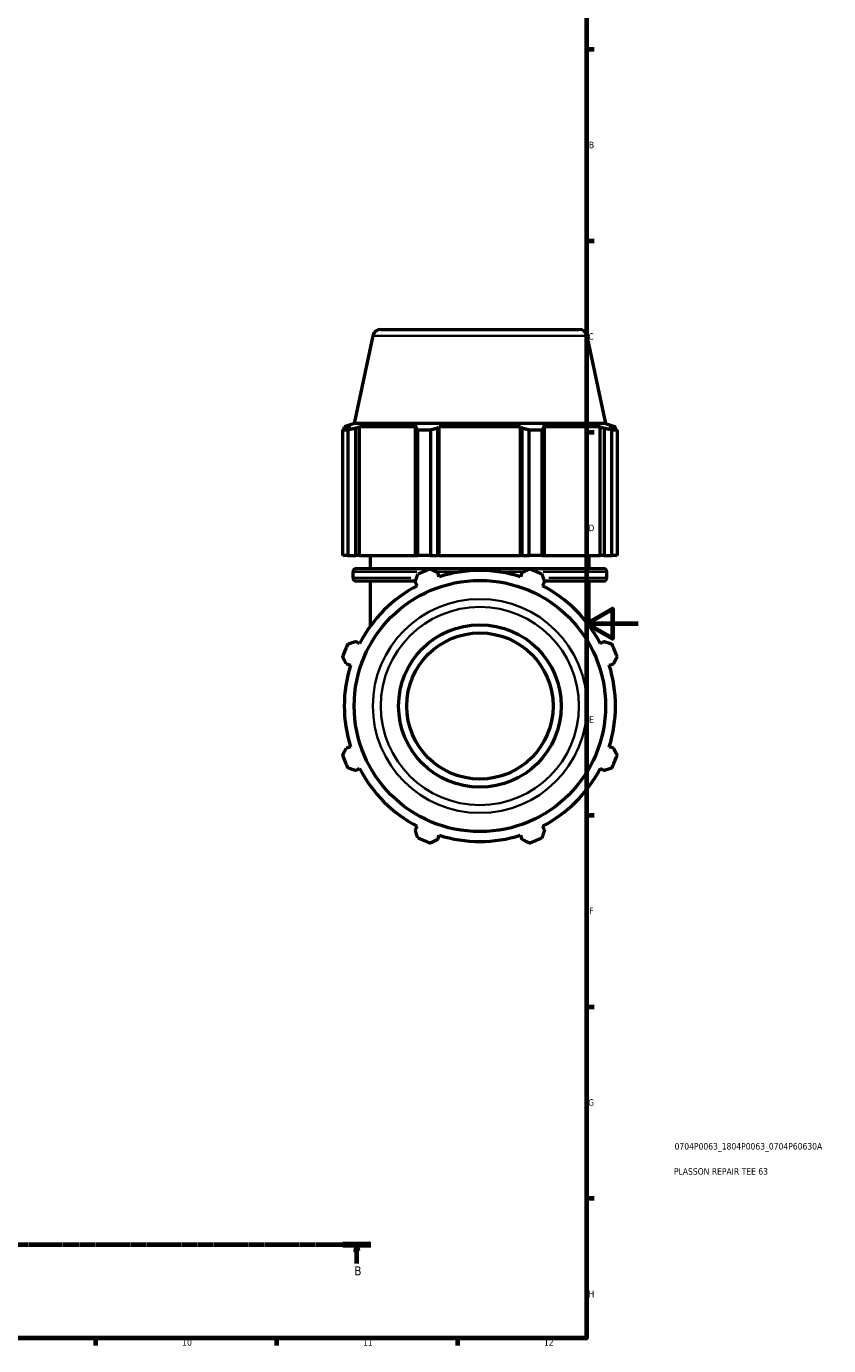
# Model space of a CAD drawing. Header units: millimetres. Extents: x 0 to 1025, y 0 to 1079.
# Tile 3 of 7: x 604 to 915, y 17 to 529. Entities that reach past the tile are written whole.
import ezdxf

# ---------------------------------------------------------------- set-up
doc = ezdxf.new("R2010")
doc.units = ezdxf.units.MM
doc.linetypes.add('CHAIN', pattern=[0.7087, 0.4724, -0.0591, 0.1181, -0.0591])
for name, color, linetype, lineweight in [('Border (ISO)', 7, 'Continuous', 70), ('Section Line (ISO)', 7, 'CHAIN', 70), ('Title (ISO)', 7, 'Continuous', 50), ('Visible (ISO)', 7, 'Continuous', 50), ('Visible Narrow (ISO)', 7, 'Continuous', 35)]:
    doc.layers.add(name, color=color, linetype=linetype, lineweight=lineweight)
doc.styles.add('Label Text (ISO)', font='tahoma.ttf')
doc.styles.add('Note Text (ISO)', font='tahoma.ttf')

# ---------------------------------------------------------------- blocks, each defined once
blk = doc.blocks.new('Borders Default Border')
at = {"layer": 'Border (ISO)'}
for p, q in [((821, 519.75), (823.9, 519.75)), ((821, 445.5), (823.9, 445.5)), ((821, 371.25), (823.9, 371.25)), ((821, 222.75), (823.9, 222.75)), ((821, 148.5), (823.9, 148.5)), ((821, 74.25), (823.9, 74.25)), ((630.75, 20), (630.75, 17.1)), ((700.83, 20), (700.83, 17.1)), ((770.92, 20), (770.92, 17.1))]:
    blk.add_line(p, q, dxfattribs=at)
at = {"layer": 'Border (ISO)', "flags": 128}
for points in [[(20, 20), (20, 574), (821, 574), (821, 20), (20, 20)], [(841, 297), (821, 297), (831, 302.77), (831, 291.23), (821, 297)]]:
    blk.add_lwpolyline(points, dxfattribs=at)
at = {"layer": 'Border (ISO)', "color": 232, "true_color": 0xca0064, "char_height": 2.5, "attachment_point": 7, "style": 'Note Text (ISO)'}
for s, insert in [('B', (821.89, 481.37)), ('C', (821.73, 407.08)), ('D', (821.73, 332.88)), ('E', (821.94, 258.63)), ('F', (822, 184.38)), ('G', (821.61, 110.08)), ('H', (821.74, 35.88)), ('10', (664.29, 17.05)), ('11', (734.37, 17.1)), ('12', (804.46, 17.1))]:
    blk.add_mtext(s, dxfattribs=dict(at, insert=insert))
blk = doc.blocks.new('Title Blocks ISO')
at = {"layer": 'Title (ISO)', "color": 232, "true_color": 0xca0064, "style": 'Note Text (ISO)'}
for tag, p in [('PART_NUMBER_001', (34.08, 73.13)), ('DESCRIPTION_001', (33.84, 63.4))]:
    blk.add_attdef(tag, p, '', height=2.5, dxfattribs=at)
blk = doc.blocks.new('2dTransSection0')
at = {"layer": 'Section Line (ISO)', "linetype": 'CHAIN'}
blk.add_line((200.83, 56.35), (737.42, 56.35), dxfattribs=at)
at = {"layer": 'Section Line (ISO)', "linetype": 'Continuous', "lineweight": 140}
for p, q in [((200.83, 56.35), (211.66, 56.35)), ((726.59, 56.35), (737.42, 56.35))]:
    blk.add_line(p, q, dxfattribs=at)
at = {"layer": 'Section Line (ISO)', "linetype": 'Continuous'}
for p, q in [((206.24, 56.35), (205.74, 53.85)), ((206.24, 53.85), (206.24, 56.35)), ((206.74, 53.85), (206.24, 56.35)), ((732, 56.35), (731.5, 53.85)), ((732, 53.85), (732, 56.35)), ((732.5, 53.85), (732, 56.35)), ((205.74, 53.85), (206.74, 53.85)), ((206.24, 48.98), (206.24, 53.85)), ((731.5, 53.85), (732.5, 53.85)), ((732, 48.98), (732, 53.85))]:
    blk.add_line(p, q, dxfattribs=at)
at = {"layer": 'Section Line (ISO)', "linetype": 'Continuous', "flags": 128}
for points in [[(206.74, 53.85), (206.24, 56.35), (205.74, 53.85), (206.74, 53.85)], [(732.5, 53.85), (732, 56.35), (731.5, 53.85), (732.5, 53.85)]]:
    blk.add_lwpolyline(points, dxfattribs=at)
at = {"layer": 'Section Line (ISO)'}
for points in [[(206.74, 53.85), (206.24, 56.35), (205.74, 53.85), (206.74, 53.85)], [(732.5, 53.85), (732, 56.35), (731.5, 53.85), (732.5, 53.85)]]:
    blk.add_solid(points, dxfattribs=at)
at = {"layer": 'Section Line (ISO)', "char_height": 3.5, "attachment_point": 7, "style": 'Label Text (ISO)'}
for insert in [(205.17, 44.35), (730.94, 44.35)]:
    blk.add_mtext('B', dxfattribs=dict(at, insert=insert))

msp = doc.modelspace()

# ---------------------------------------------------------------- linework, layer by layer
at = {"layer": 'Visible (ISO)'}
for p, q in [((741.2417, 411.0982), (818.0401, 411.0982)), ((738.1605, 408.6031), (730.9326, 374.5982)), ((821.1212, 408.6031), (828.3492, 374.5982)), ((730.9326, 374.5982), (727.0959, 373.3516)), ((828.3492, 374.5982), (730.9326, 374.5982)), ((828.3492, 374.5982), (832.1859, 373.3516)), ((728.5215, 372.0665), (726.4784, 372.0665)), ((726.4784, 323.4982), (726.4784, 372.0665)), ((729.5278, 373.3516), (727.0959, 373.3516)), ((727.0959, 372.3864), (727.0959, 373.3516)), ((729.5278, 373.3516), (727.9113, 372.8008)), ((728.5215, 372.0665), (728.5215, 323.4982)), ((731.5294, 372.8008), (733.0329, 373.3516)), ((731.5294, 323.4982), (731.5294, 372.8008)), ((733.0329, 323.4982), (733.0329, 373.3516)), ((755.3783, 373.3516), (733.0329, 373.3516)), ((755.3783, 373.3516), (754.5956, 372.8008)), ((754.5956, 372.8008), (754.5956, 323.4982)), ((760.5096, 372.0665), (755.5772, 372.0665)), ((755.5772, 323.4982), (755.5772, 372.0665)), ((760.5096, 372.0665), (760.5096, 323.4982)), ((763.3306, 372.8008), (763.8403, 373.3516)), ((763.3306, 323.4982), (763.3306, 372.8008)), ((763.8403, 323.4982), (763.8403, 373.3516)), ((795.4415, 373.3516), (763.8403, 373.3516)), ((795.4415, 323.4982), (795.4415, 373.3516)), ((795.4415, 373.3516), (795.9512, 372.8008)), ((795.9512, 372.8008), (795.9512, 323.4982)), ((803.7046, 372.0665), (798.7721, 372.0665)), ((798.7721, 323.4982), (798.7721, 372.0665)), ((803.7046, 372.0665), (803.7046, 323.4982)), ((804.6861, 372.8008), (803.9035, 373.3516)), ((826.2489, 373.3516), (803.9035, 373.3516)), ((804.6861, 323.4982), (804.6861, 372.8008)), ((826.2489, 323.4982), (826.2489, 373.3516)), ((826.2489, 373.3516), (827.7523, 372.8008)), ((827.7523, 372.8008), (827.7523, 323.4982)), ((831.3705, 372.8008), (829.7539, 373.3516)), ((832.1859, 373.3516), (829.7539, 373.3516)), ((832.8033, 372.0665), (830.7602, 372.0665)), ((830.7602, 323.4982), (830.7602, 372.0665)), ((832.1859, 372.3864), (832.1859, 373.3516)), ((832.8033, 372.0665), (832.8033, 323.4982)), ((728.5215, 323.4982), (726.4784, 323.4982)), ((728.5215, 323.4982), (731.5294, 323.4982)), ((733.0329, 323.4982), (731.5294, 323.4982)), ((733.0329, 323.4982), (754.5956, 323.4982)), ((737.2659, 318.3648), (737.2659, 323.4982)), ((754.5956, 323.4982), (755.5772, 323.4982)), ((760.5096, 323.4982), (755.5772, 323.4982)), ((760.5096, 323.4982), (763.3306, 323.4982)), ((763.8403, 323.4982), (763.3306, 323.4982)), ((763.8403, 323.4982), (795.4415, 323.4982)), ((795.9512, 323.4982), (795.4415, 323.4982)), ((795.9512, 323.4982), (798.7721, 323.4982)), ((803.7046, 323.4982), (798.7721, 323.4982)), ((803.7046, 323.4982), (804.6861, 323.4982)), ((804.6861, 323.4982), (826.2489, 323.4982)), ((822.0159, 318.3648), (822.0159, 323.4982)), ((827.7523, 323.4982), (826.2489, 323.4982)), ((827.7523, 323.4982), (830.7602, 323.4982)), ((832.8033, 323.4982), (830.7602, 323.4982)), ((731.7459, 318.3648), (827.5359, 318.3648)), ((730.4859, 314.7582), (730.4859, 317.1048)), ((754.6898, 313.4982), (731.7459, 313.4982)), ((737.2659, 296.168), (737.2659, 313.4982)), ((754.5956, 313.2096), (755.3783, 311.7062)), ((763.8403, 315.2112), (763.3306, 316.8278)), ((795.9512, 316.8278), (795.4415, 315.2112)), ((803.9035, 311.7062), (804.6861, 313.2096)), ((827.5359, 313.4982), (804.592, 313.4982)), ((822.0159, 296.168), (822.0159, 313.4982)), ((828.7959, 314.7582), (828.7959, 317.1048)), ((733.0329, 289.3607), (731.5294, 290.1434)), ((827.7523, 290.1434), (826.2489, 289.3607)), ((727.9113, 281.4085), (729.5278, 280.8988)), ((829.7539, 280.8988), (831.3705, 281.4085)), ((729.5278, 249.2976), (727.9113, 248.7879)), ((831.3705, 248.7879), (829.7539, 249.2976)), ((731.5294, 240.0529), (733.0329, 240.8356)), ((826.2489, 240.8356), (827.7523, 240.0529)), ((755.3783, 218.4902), (754.5956, 216.9867)), ((763.3306, 213.3686), (763.8403, 214.9851)), ((795.4415, 214.9851), (795.9512, 213.3686)), ((804.6861, 216.9867), (803.9035, 218.4902))]:
    msp.add_line(p, q, dxfattribs=at)
for radius in [48.7083, 31.5, 28.35]:
    msp.add_circle((779.6409, 265.0982), radius, dxfattribs=at)
for centre, radius, start, end in [((741.2417, 407.9482), 3.15, 90, 168), ((818.0401, 407.9482), 3.15, 12, 90), ((731.7459, 317.1048), 1.26, 90, 180), ((779.6409, 265.0982), 56.5, 109.791984, 115.208016), ((779.6409, 265.0982), 52.545, 72.5, 107.5), ((779.6409, 265.0982), 56.5, 64.791984, 70.208016), ((827.5359, 317.1048), 1.26, 0, 90), ((731.7459, 314.7582), 1.26, 180, 270), ((827.5359, 314.7582), 1.26, 270, 0), ((779.6409, 265.0982), 52.545, 117.5, 152.5), ((779.6409, 265.0982), 52.545, 27.5, 62.5), ((779.6409, 265.0982), 56.5, 154.791984, 160.208016), ((779.6409, 265.0982), 56.5, 19.791984, 25.208016), ((779.6409, 265.0982), 52.545, 162.5, 197.5), ((779.6409, 265.0982), 52.545, 342.5, 17.5), ((779.6409, 265.0982), 56.5, 199.791984, 205.208016), ((779.6409, 265.0982), 56.5, 334.791984, 340.208016), ((779.6409, 265.0982), 52.545, 207.5, 242.5), ((779.6409, 265.0982), 52.545, 297.5, 332.5), ((779.6409, 265.0982), 52.545, 252.5, 287.5), ((779.6409, 265.0982), 56.5, 244.791984, 250.208016), ((779.6409, 265.0982), 56.5, 289.791984, 295.208016)]:
    msp.add_arc(centre, radius, start, end, dxfattribs=at)
for points, weights in [([(726.4784, 372.0665), (727.2095, 372.4483), (727.9113, 372.8008)], [1, 1.00158253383, 1.00234865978]), ([(731.5294, 372.8008), (730.0562, 372.4483), (728.5215, 372.0665)], [1.00234865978, 1.00158253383, 1]), ([(755.5772, 372.0665), (755.0764, 372.4483), (754.5956, 372.8008)], [1, 1.00158253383, 1.00234865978]), ([(763.3306, 372.8008), (761.9489, 372.4483), (760.5096, 372.0665)], [1.00234865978, 1.00158253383, 1]), ([(798.7721, 372.0665), (797.3329, 372.4483), (795.9512, 372.8008)], [1, 1.00158253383, 1.00234865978]), ([(804.6861, 372.8008), (804.2054, 372.4483), (803.7046, 372.0665)], [1.00234865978, 1.00158253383, 1]), ([(830.7602, 372.0665), (829.2256, 372.4483), (827.7523, 372.8008)], [1, 1.00158253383, 1.00234865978]), ([(831.3705, 372.8008), (832.0723, 372.4483), (832.8033, 372.0665)], [1.00234865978, 1.00158253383, 1]), ([(760.5096, 318.2606), (761.9489, 317.5296), (763.3306, 316.8278)], [1, 1.00158253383, 1.00234865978]), ([(795.9512, 316.8278), (797.3329, 317.5296), (798.7721, 318.2606)], [1.00234865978, 1.00158253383, 1]), ([(754.5956, 313.2096), (755.0764, 314.6829), (755.5772, 316.2175)], [1.00234865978, 1.00158253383, 1]), ([(803.7046, 316.2175), (804.2054, 314.6829), (804.6861, 313.2096)], [1, 1.00158253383, 1.00234865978]), ([(728.5215, 289.1619), (730.0562, 289.6626), (731.5294, 290.1434)], [1, 1.00158253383, 1.00234865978]), ([(827.7523, 290.1434), (829.2256, 289.6626), (830.7602, 289.1619)], [1.00234865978, 1.00158253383, 1]), ([(727.9113, 281.4085), (727.2095, 282.7902), (726.4784, 284.2294)], [1.00234865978, 1.00158253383, 1]), ([(832.8033, 284.2294), (832.0723, 282.7902), (831.3705, 281.4085)], [1, 1.00158253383, 1.00234865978]), ([(726.4784, 245.9669), (727.2095, 247.4062), (727.9113, 248.7879)], [1, 1.00158253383, 1.00234865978]), ([(831.3705, 248.7879), (832.0723, 247.4062), (832.8033, 245.9669)], [1.00234865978, 1.00158253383, 1]), ([(731.5294, 240.0529), (730.0562, 240.5337), (728.5215, 241.0345)], [1.00234865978, 1.00158253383, 1]), ([(830.7602, 241.0345), (829.2256, 240.5337), (827.7523, 240.0529)], [1, 1.00158253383, 1.00234865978]), ([(755.5772, 213.9788), (755.0764, 215.5134), (754.5956, 216.9867)], [1, 1.00158253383, 1.00234865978]), ([(804.6861, 216.9867), (804.2054, 215.5134), (803.7046, 213.9788)], [1.00234865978, 1.00158253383, 1]), ([(763.3306, 213.3686), (761.9489, 212.6668), (760.5096, 211.9357)], [1.00234865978, 1.00158253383, 1]), ([(798.7721, 211.9357), (797.3329, 212.6668), (795.9512, 213.3686)], [1, 1.00158253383, 1.00234865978])]:
    msp.add_rational_spline(points, weights, degree=2, dxfattribs=at)
at = {"layer": 'Visible Narrow (ISO)'}
for p, q in [((820.6105, 408.6031), (738.6712, 408.6031)), ((730.5534, 314.7582), (752.9037, 314.7582)), ((755.1689, 317.1048), (730.5609, 317.1048)), ((771.661, 317.1048), (763.2403, 317.1048)), ((796.0415, 317.1048), (787.6207, 317.1048)), ((828.7209, 317.1048), (804.1129, 317.1048)), ((806.378, 314.7582), (828.7284, 314.7582))]:
    msp.add_line(p, q, dxfattribs=at)
for radius in [41.4803, 38.3992]:
    msp.add_circle((779.6409, 265.0982), radius, dxfattribs=at)

# ---------------------------------------------------------------- block references
msp.add_blockref('Borders Default Border', (0, 0))
msp.add_blockref('Title Blocks ISO', (821, 20)).add_auto_attribs({'PART_NUMBER_001': '0704P0063_1804P0063_0704P60630A', 'DESCRIPTION_001': 'PLASSON REPAIR TEE 63'})
at = {"layer": 'Section Line (ISO)'}
msp.add_blockref('2dTransSection0', (0, 0), dxfattribs=at)

doc.saveas('drawing.dxf')
